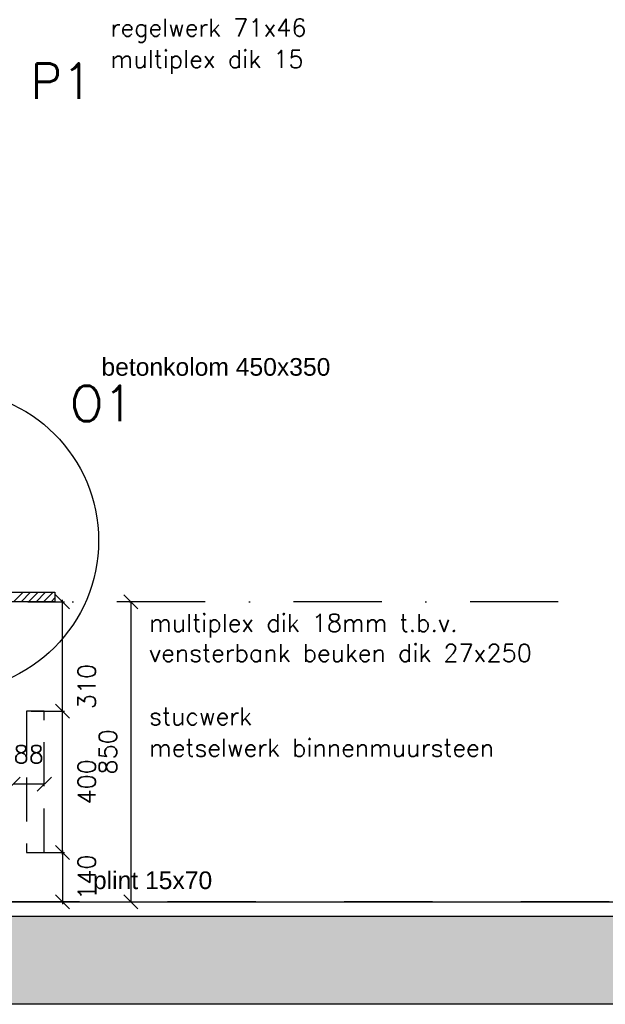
# Model space of a CAD drawing. Extents: x 102559 to 245130, y 44436 to 138999.
# Tile 6 of 30: x 159423 to 161081, y 95506 to 98295. Entities that reach past the tile are written whole.
import ezdxf
from ezdxf.enums import TextEntityAlignment as Align

# ---------------------------------------------------------------- set-up
doc = ezdxf.new("R2010")
doc.units = 0
doc.header["$LTSCALE"] = 20
doc.header["$MEASUREMENT"] = 0
doc.header["$PDSIZE"] = -1
for name, pattern in [('DASHDOT', [25, 12.5, -6.25, 0, -6.25]), ('DD1', [2.66667, 1.66667, -0.5, 0, -0.5]), ('HIDDEN', [9.375, 6.25, -3.125])]:
    doc.linetypes.add(name, pattern=pattern)
doc.layers.get('0').update_dxf_attribs({"linetype": 'CONTINUOUS'})
doc.layers.get('DEFPOINTS').update_dxf_attribs({"linetype": 'CONTINUOUS'})
for name, color, linetype in [('_DETAILNUMMERS', 4, 'CONTINUOUS'), ('_DETAILNUMMERSTEKST', 4, 'CONTINUOUS'), ('A--A23--_F--3-', 9, 'CONTINUOUS'), ('A--A35--_F--3-', 9, 'CONTINUOUS'), ('A--L21--_F-23-', 4, 'CONTINUOUS'), ('A--L22DC4_BINNENWAND', 4, 'HIDDEN'), ('A--L23--', 7, 'CONTINUOUS'), ('A--L23--_F--3-', 7, 'CONTINUOUS'), ('A--L31--_F--3-', 7, 'CONTINUOUS'), ('A--M$1A-_F123-', 1, 'CONTINUOUS'), ('A--T$1A-_F123_20', 1, 'CONTINUOUS'), ('A--T01A-25_TEKST', 2, 'CONTINUOUS'), ('STRAMIEN', 8, 'DD1')]:
    doc.layers.add(name, color=color, linetype=linetype)
doc.styles.add('ALFA-0_25', font='ROMANS')
doc.styles.add('EB2', font='ARIAL.TTF')
doc.styles.add('HIEMSTRA', font='romans.shx')
doc.dimstyles.get("Standard").update_dxf_attribs({"dimscale": 40, "dimtxt": 2.5, "dimasz": 2, "dimexe": 0.3, "dimexo": 0.3, "dimgap": 2, "dimtad": 1, "dimdec": 0, "dimzin": 0, "dimdsep": 46, "dimtxsty": 'HIEMSTRA', "dimblk1": 'OBLIQUE', "dimblk2": 'OBLIQUE', "dimsah": 1, "dimcen": 0.09, "dimdle": 0.3, "dimclrd": 1, "dimclre": 1, "dimclrt": 3, "dimadec": 0, "dimazin": 0, "dimtfac": 1, "dimtdec": 4, "dimtix": 1, "dimtmove": 2, "dimatfit": 3, "dimldrblk": 'OBLIQUE', "dimfxl": 0, "dimtvp": 625, "dimtolj": 1, "dimtzin": 0, "dimarcsym": 0})
doc.dimstyles.new('STANDARD$0', dxfattribs={"dimscale": 50, "dimtxt": 2.5, "dimasz": 2, "dimexe": 2, "dimexo": 0, "dimgap": 2, "dimtad": 1, "dimdec": 0, "dimzin": 0, "dimdsep": 46, "dimtxsty": 'ALFA-0_25', "dimblk1": 'OBLIQUE', "dimblk2": 'OBLIQUE', "dimsah": 1, "dimcen": -3, "dimdle": 2, "dimclrd": 1, "dimclre": 1, "dimclrt": 2, "dimadec": 0, "dimazin": 0, "dimtfac": 0.666667, "dimtofl": 0, "dimtmove": 2, "dimatfit": 3, "dimldrblk": 'OBLIQUE', "dimfxl": 0, "dimtvp": 0.833333, "dimtolj": 1, "dimtzin": 0, "dimarcsym": 0})

# ---------------------------------------------------------------- blocks, each defined once
blk = doc.blocks.new('*U300')
at = {"layer": 'A--L23--_F--3-', "color": 2, "linetype": 'Continuous'}
blk.add_lwpolyline([(0, 0), (0, 20), (10100, 20), (10100, 0)], dxfattribs=at)
blk = doc.blocks.new('_OBLIQUE')
at = {"color": 0, "linetype": 'ByBlock'}
blk.add_line((-0.5, -0.5), (0.5, 0.5), dxfattribs=at)
blk = doc.blocks.new('*D101')
at = {"color": 1, "linetype": 'ByBlock'}
for p, q in [((159512.7, 96335.9), (159549.9, 96335.9)), ((159543.9, 95929.9), (159543.9, 96341.9)), ((159461, 95935.9), (159549.9, 95935.9))]:
    blk.add_line(p, q, dxfattribs=at)
at = {"layer": 'DEFPOINTS', "color": 0, "linetype": 'ByBlock'}
for p in [(159506.7, 96335.9), (159543.9, 96335.9), (159455, 95935.9, 0)]:
    blk.add_point(p, dxfattribs=at)
at = {"color": 1, "linetype": 'ByBlock', "xscale": 40, "yscale": 40, "zscale": 40}
for p, rotation in [((159543.9, 96335.9), 90), ((159543.9, 95935.9), 270)]:
    blk.add_blockref('_OBLIQUE', p, dxfattribs=dict(at, rotation=rotation))
at = {"color": 2, "linetype": 'ByBlock', "insert": (159612.5, 96135.9), "char_height": 50, "attachment_point": 5, "rotation": 90, "style": 'HIEMSTRA'}
blk.add_mtext('\\A1;400', dxfattribs=at)
blk = doc.blocks.new('*D102')
at = {"color": 1, "linetype": 'ByBlock'}
for p, q in [((159455, 95935.9), (159549.9, 95935.9)), ((159543.9, 95941.9), (159543.9, 95789.9)), ((159512.7, 95795.9), (159549.9, 95795.9))]:
    blk.add_line(p, q, dxfattribs=at)
at = {"layer": 'DEFPOINTS', "color": 0, "linetype": 'ByBlock'}
for p in [(159449, 95935.9), (159506.7, 95795.9), (159543.9, 95795.9)]:
    blk.add_point(p, dxfattribs=at)
at = {"color": 1, "linetype": 'ByBlock', "xscale": 40, "yscale": 40, "zscale": 40}
for p, rotation in [((159543.9, 95935.9), 90), ((159543.9, 95795.9), 270)]:
    blk.add_blockref('_OBLIQUE', p, dxfattribs=dict(at, rotation=rotation))
at = {"color": 2, "linetype": 'ByBlock', "insert": (159612.5, 95865.9), "char_height": 50, "attachment_point": 5, "rotation": 90, "style": 'HIEMSTRA'}
blk.add_mtext('\\A1;140', dxfattribs=at)
blk = doc.blocks.new('*D103')
at = {"layer": 'A--M$1A-_F123-', "color": 1, "lineweight": -2}
for p, q in [((159445.7, 96645.9), (159549.9, 96645.9)), ((159543.9, 96329.9), (159543.9, 96651.9)), ((159455, 96335.9), (159549.9, 96335.9))]:
    blk.add_line(p, q, dxfattribs=at)
at = {"layer": 'DEFPOINTS', "color": 0}
for p in [(159439.7, 96645.9), (159543.9, 96645.9), (159449, 96335.9)]:
    blk.add_point(p, dxfattribs=at)
at = {"layer": 'A--M$1A-_F123-', "color": 1, "lineweight": -2, "xscale": 40, "yscale": 40, "zscale": 40}
for p, rotation in [((159543.9, 96645.9), 90), ((159543.9, 96335.9), 270)]:
    blk.add_blockref('_OBLIQUE', p, dxfattribs=dict(at, rotation=rotation))
at = {"layer": 'A--M$1A-_F123-', "color": 2, "insert": (159612.5, 96405.9), "char_height": 50, "attachment_point": 5, "rotation": 90, "style": 'HIEMSTRA'}
blk.add_mtext('\\A1;310', dxfattribs=at)
blk = doc.blocks.new('*D104')
at = {"color": 1, "linetype": 'ByBlock'}
for p, q in [((159733.3, 96645.9), (159737.5, 96645.9)), ((159737.5, 96645.9), (159737.5, 95795.9)), ((159733.3, 95795.9), (159737.5, 95795.9))]:
    blk.add_line(p, q, dxfattribs=at)
at = {"layer": 'DEFPOINTS', "color": 0, "linetype": 'ByBlock'}
for p in [(159733.3, 96645.9), (159733.3, 95795.9, 0), (159737.5, 95795.9)]:
    blk.add_point(p, dxfattribs=at)
at = {"color": 1, "linetype": 'ByBlock', "xscale": 40, "yscale": 40, "zscale": 40}
for p, rotation in [((159737.5, 96645.9), 90), ((159737.5, 95795.9), 270)]:
    blk.add_blockref('_OBLIQUE', p, dxfattribs=dict(at, rotation=rotation))
at = {"color": 2, "linetype": 'ByBlock', "insert": (159672.5, 96220.9), "char_height": 50, "attachment_point": 5, "rotation": 90, "style": 'ALFA-0_25'}
blk.add_mtext('\\A1;850', dxfattribs=at)
blk = doc.blocks.new('*D105')
at = {"color": 1, "linetype": 'ByBlock'}
for p, q in [((159404.3, 96129.3), (159404.3, 96129.3)), ((159492.3, 96129.3), (159404.3, 96129.3)), ((159492.3, 96129.3), (159492.3, 96129.3))]:
    blk.add_line(p, q, dxfattribs=at)
at = {"layer": 'DEFPOINTS', "color": 0, "linetype": 'ByBlock'}
for p in [(159404.3, 96129.3, 0), (159404.3, 96129.3), (159492.3, 96129.3, 0)]:
    blk.add_point(p, dxfattribs=at)
at = {"color": 1, "linetype": 'ByBlock', "xscale": 40, "yscale": 40, "zscale": 40, "rotation": 180}
blk.add_blockref('_OBLIQUE', (159404.3, 96129.3), dxfattribs=at)
at = {"color": 1, "linetype": 'ByBlock', "xscale": 40, "yscale": 40, "zscale": 40}
blk.add_blockref('_OBLIQUE', (159492.3, 96129.3), dxfattribs=at)
at = {"color": 2, "linetype": 'ByBlock', "insert": (159448.3, 96214.3), "char_height": 50, "attachment_point": 5, "style": 'ALFA-0_25'}
blk.add_mtext('\\A1;88', dxfattribs=at)

msp = doc.modelspace()

# ---------------------------------------------------------------- hatches: boundary and pattern name
at = {"layer": 'A--A23--_F--3-'}
h = msp.add_hatch(dxfattribs=at)
h.set_pattern_fill('ALFABET', color=256, scale=20, angle=1, style=0, pattern_type=2)
h.set_pattern_definition([(134, (239501.89, 1e-11), (86.32078, 83.359), []), (129, (239501.89, 1e-11), (-143.64922, -10.04493), [15, -165]), (184, (239501.9, 1e-11), (30.37155, 149.9312), [12, -132]), (78.5486, (239489.92, -0.84), (-113.27778, 139.88618), [12.74804, -140.22842]), (132.8158, (239502.59, 40), (-213.99344, -29.37358), [22.5, -247.5]), (82.3644, (239484.76, 37.55), (-183.50393, 198.05632), [19.12206, -210.3426]), (187.8158, (239502.6, 40), (-183.50378, 198.05647), [18, -198]), (158, (239482.42, 30.34), (-120.76856, -78.42802), [15, -165]), (213, (239482.42, 30.34), (-46.12453, 145.8572), [12, -132]), (107.5486, (239472.36, 23.81), (-166.89315, 67.42906), [12.74804, -140.22842]), (141.5, (239501.893, 1e-11), (-1.26964, 66.611074), [0, -130.4, 0, -134, 0, -132.5]), (171.5, (239501.89, 1e-11), (-51.229207, 79.788568), [0, -76.4, 0, -127.4, 0, -50.5]), (211.5, (239546.486, -0.78), (-106.826954, -2.64699), [0, -50, 0, -156, 0, -207]), (221.5, (239566.48, -1.13), (-116.270055, 22.05355), [0, -65, 0, -103.6, 0, -147]), (221.5, (239566.48, -1.13), (-116.270055, 22.05355), [0, -65, 0, -103.6, 0, -147])])
h.paths.add_polyline_path([(169694.3, 95505.9), (153813.2, 95505.9), (153813.3, 95755.9), (169694.3, 95755.9)])

# ---------------------------------------------------------------- linework, layer by layer
at = {"layer": '_DETAILNUMMERS'}
msp.add_circle((159218.8, 96819), 427.3, dxfattribs=at)
at = {"layer": 'A--A35--_F--3-'}
for p, q in [((159405.3, 96645.9, 0), (159432.3, 96672.9, 0)), ((159426.5, 96645.9, 0), (159453.5, 96672.9, 0)), ((159447.7, 96645.9, 0), (159474.7, 96672.9, 0)), ((159468.9, 96645.9, 0), (159495.9, 96672.9, 0)), ((159490.1, 96645.9, 0), (159517.1, 96672.9, 0)), ((159511.4, 96645.9, 0), (159522.3, 96657.1, 0))]:
    msp.add_line(p, q, dxfattribs=at)
at = {"layer": 'A--L21--_F-23-', "linetype": 'Continuous'}
msp.add_lwpolyline([(169444.3, 95505.9), (153813.2, 95505.9), (153813.3, 95755.9), (169444.3, 95755.9)], dxfattribs=at)
at = {"layer": 'A--L22DC4_BINNENWAND', "elevation": 0}
msp.add_lwpolyline([(159492.3, 96335.9), (159442.3, 96335.9), (159442.3, 95935.9), (159492.3, 95935.9)], close=True, dxfattribs=at)
at = {"layer": 'A--L31--_F--3-', "color": 2, "linetype": 'Continuous', "elevation": 0}
msp.add_lwpolyline([(159274.3, 96672.9), (159522.3, 96672.9), (159522.3, 96645.9), (159274.3, 96645.9)], close=True, dxfattribs=at)
at = {"layer": 'STRAMIEN', "linetype": 'DASHDOT'}
for p, q in [((160948.3, 96645.9), (151764.3, 96645.9)), ((215102.7, 95795.9), (151764.3, 95795.9))]:
    msp.add_line(p, q, dxfattribs=at)

# ---------------------------------------------------------------- block references
at = {"layer": 'A--L23--'}
msp.add_blockref('*U300', (159344.3, 95775.9), dxfattribs=at)

# ---------------------------------------------------------------- texts
at = {"layer": '_DETAILNUMMERSTEKST', "style": 'HIEMSTRA'}
for s, p in [('P1', (159452.6, 98070.7, 0)), ('O1', (159565.2, 97157.8))]:
    msp.add_text(s, height=100, dxfattribs=at).set_placement(p)
at = {"layer": 'A--T$1A-_F123_20', "style": 'EB2'}
msp.add_text('betonkolom 450x350', height=50, dxfattribs=at).set_placement((160302.6, 97286.2), align=Align.RIGHT)
msp.add_text('plint 15x70', height=50, dxfattribs=at).set_placement((159630.1, 95832.2))
at = {"layer": 'A--T01A-25_TEKST', "style": 'HIEMSTRA'}
for s, p in [('regelwerk 71x46', (159680.2, 98247.1)), ('multiplex dik 15', (159680.2, 98157.9)), ('multiplex dik 18mm t.b.v.', (159789.1, 96561.2, 0)), ('vensterbank beuken dik 27x250', (159789.1, 96475.9, 0)), ('stucwerk', (159789.1, 96296.7, 0)), ('metselwerk binnenmuursteen', (159789.1, 96207.4, 0))]:
    msp.add_text(s, height=50, dxfattribs=at).set_placement(p)

# ---------------------------------------------------------------- dimensions: what is measured, and where the dimension line sits
at = {"layer": 'A--M$1A-_F123-'}
for base, p1, p2, picture, middle in [((159543.9, 96645.9, 0), (159449, 96335.9, 0), (159439.7, 96645.9, 0), '*D103', (159612.5, 96405.9, 0)), ((159543.9, 96335.9, 0), (159455, 95935.9, 0), (159506.7, 96335.9, 0), '*D101', (159612.5, 96135.9, 0)), ((159543.9, 95795.9, 0), (159449, 95935.9, 0), (159506.7, 95795.9, 0), '*D102', (159612.5, 95865.9, 0))]:
    dim = msp.add_linear_dim(base=base, p1=p1, p2=p2, angle=90, dimstyle='Standard', override={"dimscale": 20, "dimclrt": 2}, dxfattribs=at)
    dim.commit()
    dim.dimension.update_dxf_attribs({"geometry": picture, "text_midpoint": middle, "dimtype": 160})
dim = msp.add_linear_dim(base=(159737.5, 95795.9, 0), p1=(159733.3, 96645.9, 0), p2=(159733.3, 95795.9, 0), angle=90, dimstyle='STANDARD$0', override={"dimscale": 20, "dimexe": 0, "dimexo": 0, "dimcen": 0, "dimdle": 0, "dimclrt": 2, "dimtfac": 0.75, "dimtvp": 1.5}, dxfattribs=at)
dim.commit()
dim.dimension.update_dxf_attribs({"geometry": '*D104', "text_midpoint": (159672.5, 96220.9, 0)})
dim = msp.add_linear_dim(base=(159404.3, 96129.3, 0), p1=(159492.3, 96129.3, 0), p2=(159404.3, 96129.3, 0), dimstyle='STANDARD$0', override={"dimscale": 20, "dimexe": 0, "dimcen": 0, "dimdle": 0, "dimtfac": 0.75, "dimtvp": 1.5}, dxfattribs=at)
dim.commit()
dim.dimension.update_dxf_attribs({"geometry": '*D105', "text_midpoint": (159448.3, 96214.3, 0)})

doc.saveas('drawing.dxf')
